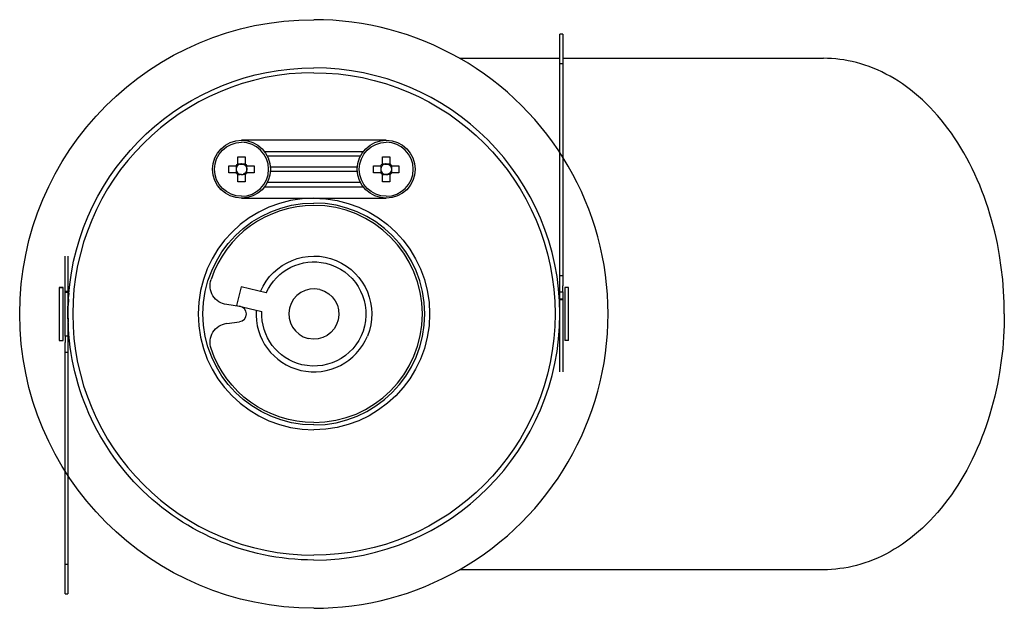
# Model space of a CAD drawing. Extents: x 0 to 198, y 0 to 222.
# Tile 4 of 4: x 0 to 102, y 161 to 222. Entities that reach past the tile are written whole.
import ezdxf

# ---------------------------------------------------------------- set-up
doc = ezdxf.new("R2010")
doc.units = 0
doc.header["$MEASUREMENT"] = 0
doc.layers.add('MAKE2D$VISIBILE$CURVE', color=7, linetype='CONTINUOUS')

msp = doc.modelspace()

# ---------------------------------------------------------------- linework, layer by layer
at = {"layer": 'MAKE2D$VISIBILE$CURVE', "color": 7}
for p, q in [((56, 217.61), (56, 220.11)), ((56.3, 220.11), (56, 220.11)), ((56.3, 220.11), (56.3, 217.61)), ((45.6, 217.61), (56, 217.61)), ((56, 217.06), (56, 217.61)), ((56.3, 217.61), (56.3, 217.06)), ((56.3, 217.61), (83.34, 217.61)), ((83.76, 217.6), (83.34, 217.61)), ((84.18, 217.58), (83.76, 217.6)), ((84.6, 217.55), (84.18, 217.58)), ((85.02, 217.5), (84.6, 217.55)), ((85.45, 217.44), (85.02, 217.5)), ((85.88, 217.36), (85.45, 217.44)), ((56, 195.09), (56, 217.06)), ((56, 217.06), (56.3, 217.06)), ((56.3, 217.06), (56.3, 195.09)), ((86.32, 217.27), (85.88, 217.36)), ((86.75, 217.17), (86.32, 217.27)), ((87.19, 217.04), (86.75, 217.17)), ((87.62, 216.91), (87.19, 217.04)), ((88.06, 216.75), (87.62, 216.91)), ((88.5, 216.59), (88.06, 216.75)), ((88.93, 216.4), (88.5, 216.59)), ((89.37, 216.2), (88.93, 216.4)), ((89.8, 215.98), (89.37, 216.2)), ((90.24, 215.75), (89.8, 215.98)), ((90.67, 215.5), (90.24, 215.75)), ((91.1, 215.23), (90.67, 215.5)), ((91.52, 214.95), (91.1, 215.23)), ((91.95, 214.65), (91.52, 214.95)), ((92.37, 214.33), (91.95, 214.65)), ((92.78, 214), (92.37, 214.33)), ((93.19, 213.65), (92.78, 214)), ((93.59, 213.29), (93.19, 213.65)), ((93.99, 212.91), (93.59, 213.29)), ((94.39, 212.51), (93.99, 212.91)), ((94.77, 212.11), (94.39, 212.51)), ((95.15, 211.68), (94.77, 212.11)), ((95.52, 211.24), (95.15, 211.68)), ((95.89, 210.79), (95.52, 211.24)), ((96.24, 210.33), (95.89, 210.79)), ((96.59, 209.85), (96.24, 210.33)), ((96.93, 209.36), (96.59, 209.85)), ((97.26, 208.85), (96.93, 209.36)), ((38, 209.11), (23, 209.11)), ((97.58, 208.34), (97.26, 208.85)), ((97.89, 207.81), (97.58, 208.34)), ((22.63, 206.67), (22.63, 207.41)), ((22.63, 207.41), (23.37, 207.41)), ((23.37, 207.41), (23.37, 206.67)), ((25.36, 207.96), (35.64, 207.96)), ((35.32, 207.46), (25.68, 207.46)), ((37.63, 206.67), (37.63, 207.41)), ((37.63, 207.41), (38.37, 207.41)), ((38.37, 207.41), (38.37, 206.67)), ((98.19, 207.27), (97.89, 207.81)), ((98.48, 206.73), (98.19, 207.27)), ((21.69, 206.48), (22.44, 206.48)), ((21.69, 206.11), (21.69, 206.48)), ((22.58, 206.48), (22.44, 206.48)), ((22.47, 206.28), (22.47, 206.48)), ((22.47, 205.93), (22.47, 206.28)), ((22.63, 206.52), (22.63, 206.67)), ((22.82, 206.64), (22.63, 206.64)), ((22.82, 206.64), (23.18, 206.64)), ((23.37, 206.64), (23.18, 206.64)), ((23.37, 206.64), (23.37, 206.67)), ((23.37, 206.52), (23.37, 206.64)), ((23.53, 206.48), (23.53, 206.28)), ((23.53, 206.48), (23.56, 206.48)), ((23.53, 206.28), (23.53, 205.93)), ((23.56, 206.48), (24.31, 206.48)), ((24.31, 206.48), (24.31, 206.11)), ((25.99, 206.36), (35.01, 206.36)), ((36.69, 206.48), (37.44, 206.48)), ((36.69, 206.11), (36.69, 206.48)), ((37.44, 206.48), (37.47, 206.48)), ((37.47, 206.28), (37.47, 206.48)), ((37.47, 205.93), (37.47, 206.28)), ((37.63, 206.67), (37.63, 206.64)), ((37.82, 206.64), (37.63, 206.64)), ((37.82, 206.64), (38.18, 206.64)), ((38.37, 206.64), (38.18, 206.64)), ((38.37, 206.64), (38.37, 206.67)), ((38.37, 206.52), (38.37, 206.64)), ((38.53, 206.48), (38.53, 206.28)), ((38.53, 206.48), (38.56, 206.48)), ((38.53, 206.28), (38.53, 205.93)), ((38.56, 206.48), (39.31, 206.48)), ((39.31, 206.48), (39.31, 206.11)), ((98.76, 206.17), (98.48, 206.73)), ((21.69, 205.74), (21.69, 206.11)), ((22.44, 205.74), (21.69, 205.74)), ((22.47, 205.74), (22.44, 205.74)), ((22.47, 205.74), (22.47, 205.93)), ((22.63, 205.54), (22.63, 205.58)), ((22.63, 205.58), (22.82, 205.58)), ((22.63, 204.8), (22.63, 205.54)), ((23, 205.55), (22.82, 205.58)), ((23, 205.55), (23.18, 205.58)), ((23, 205.55), (23, 205.55)), ((23.37, 205.58), (23.18, 205.58)), ((23.37, 205.58), (23.37, 205.54)), ((23.37, 205.54), (23.37, 204.8)), ((23.53, 205.93), (23.53, 205.74)), ((23.56, 205.74), (23.53, 205.74)), ((24.31, 205.74), (23.56, 205.74)), ((24.31, 206.11), (24.31, 205.74)), ((35.01, 205.86), (25.99, 205.86)), ((36.69, 205.74), (36.69, 206.11)), ((37.44, 205.74), (36.69, 205.74)), ((37.47, 205.74), (37.44, 205.74)), ((37.47, 205.74), (37.47, 205.93)), ((37.63, 205.54), (37.63, 205.58)), ((37.63, 205.58), (37.82, 205.58)), ((37.63, 204.8), (37.63, 205.54)), ((38, 205.55), (37.82, 205.58)), ((38, 205.55), (38.18, 205.58)), ((38, 205.55), (38, 205.55)), ((38.37, 205.58), (38.18, 205.58)), ((38.37, 205.58), (38.37, 205.54)), ((38.37, 205.54), (38.37, 204.8)), ((38.53, 205.93), (38.53, 205.74)), ((38.56, 205.74), (38.53, 205.74)), ((39.31, 205.74), (38.56, 205.74)), ((39.31, 206.11), (39.31, 205.74)), ((99.02, 205.61), (98.76, 206.17)), ((99.28, 205.04), (99.02, 205.61)), ((23.37, 204.8), (22.63, 204.8)), ((35.64, 204.26), (25.36, 204.26)), ((25.68, 204.76), (35.32, 204.76)), ((38.37, 204.8), (37.63, 204.8)), ((99.53, 204.46), (99.28, 205.04)), ((99.76, 203.87), (99.53, 204.46)), ((99.99, 203.28), (99.76, 203.87)), ((100.2, 202.68), (99.99, 203.28)), ((23, 203.11), (38, 203.11)), ((100.4, 202.08), (100.2, 202.68)), ((100.59, 201.47), (100.4, 202.08)), ((100.76, 200.86), (100.59, 201.47)), ((100.93, 200.25), (100.76, 200.86)), ((101.08, 199.63), (100.93, 200.25)), ((101.22, 199.02), (101.08, 199.63)), ((101.36, 198.4), (101.22, 199.02)), ((101.47, 197.78), (101.36, 198.4)), ((4.7, 194.61), (4.7, 197.11)), ((5, 197.11), (5, 194.61)), ((101.58, 197.16), (101.47, 197.78)), ((101.77, 195.93), (101.58, 197.16)), ((56, 194.04), (56, 195.09)), ((56, 195.09), (56.3, 195.09)), ((56.3, 195.09), (56.3, 194.04)), ((101.91, 194.7), (101.77, 195.93)), ((4.7, 194.11), (4.7, 194.61)), ((4.7, 193.82), (4.7, 194.11)), ((5, 194.61), (5, 194.11)), ((5, 194.11), (5, 193.82)), ((56, 193.41), (56, 194.04)), ((56.3, 193.41), (56.3, 194.04)), ((102, 193.49), (101.91, 194.7)), ((4.1, 193.86), (4.1, 188.36)), ((4.1, 193.86), (4.5, 193.86)), ((4.5, 193.86), (4.1, 193.86)), ((4.5, 188.36), (4.5, 193.86)), ((4.7, 193.46), (4.7, 193.82)), ((4.7, 193.36), (4.7, 193.46)), ((4.7, 193.46), (5, 193.46)), ((4.7, 193.26), (4.7, 193.36)), ((4.7, 193.36), (5, 193.36)), ((4.7, 192.9), (4.7, 193.26)), ((5, 193.82), (5, 193.46)), ((5, 193.46), (5, 193.36)), ((5, 193.36), (5, 193.26)), ((5, 193.26), (5, 192.9)), ((5.09, 193.27), (5.06, 192.91)), ((22.95, 193.93), (22.49, 191.98)), ((25.57, 193.31), (22.95, 193.93)), ((56, 193.12), (56, 193.41)), ((56, 193.41), (56.3, 193.41)), ((56, 192.76), (56, 193.12)), ((56.3, 193.41), (56.3, 193.12)), ((56.3, 193.12), (56.3, 192.76)), ((56.5, 193.85), (56.5, 188.36)), ((56.9, 193.85), (56.5, 193.85)), ((56.9, 188.36), (56.9, 193.85)), ((102.06, 192.29), (102, 193.49)), ((4.7, 192.61), (4.7, 192.9)), ((4.7, 190.31), (4.7, 192.61)), ((5, 192.9), (5, 192.61)), ((5, 192.61), (5, 190.31)), ((5.05, 192.65), (5.02, 192)), ((22.8, 191.9), (21.47, 192.08)), ((22.49, 191.98), (25.11, 191.36)), ((56, 192.66), (56, 192.76)), ((56, 192.56), (56, 192.66)), ((56.3, 192.66), (56, 192.66)), ((56, 192.2), (56, 192.56)), ((56.3, 192.56), (56, 192.56)), ((56, 191.91), (56, 192.2)), ((56.3, 192.76), (56.3, 192.66)), ((56.3, 192.66), (56.3, 192.56)), ((56.3, 192.56), (56.3, 192.2)), ((56.3, 192.2), (56.3, 191.91)), ((102.08, 191.11), (102.06, 192.29)), ((5, 191.11), (5.01, 190.27)), ((56, 189.61), (56, 191.91)), ((56.3, 191.91), (56.3, 189.61)), ((102.08, 191.11), (102.06, 189.93)), ((4.7, 190.02), (4.7, 190.31)), ((4.7, 189.66), (4.7, 190.02)), ((5, 190.67), (5.03, 189.78)), ((5, 190.31), (5, 190.02)), ((5, 190.02), (5, 189.66)), ((21.47, 190.14), (22.8, 190.31)), ((102.06, 189.93), (102, 188.73)), ((4.7, 189.56), (4.7, 189.66)), ((4.7, 189.46), (4.7, 189.56)), ((4.7, 189.1), (4.7, 189.46)), ((4.7, 188.81), (4.7, 189.1)), ((5, 189.66), (5, 189.56)), ((5, 189.56), (5, 189.46)), ((5, 189.46), (5, 189.1)), ((5, 189.1), (5, 188.81)), ((56, 189.32), (56, 189.61)), ((56, 188.96), (56, 189.32)), ((56, 188.86), (56, 188.96)), ((56, 188.76), (56, 188.86)), ((56.3, 189.61), (56.3, 189.32)), ((56.3, 189.32), (56.3, 188.96)), ((56.3, 188.96), (56.3, 188.86)), ((56.3, 188.86), (56.3, 188.76)), ((4.1, 188.36), (4.5, 188.36)), ((4.7, 188.81), (4.7, 188.17)), ((5, 188.81), (4.7, 188.81)), ((4.7, 187.13), (4.7, 188.17)), ((5, 188.81), (5, 188.17)), ((5, 188.17), (5, 187.13)), ((56, 188.4), (56, 188.76)), ((56, 188.11), (56, 188.4)), ((56, 187.61), (56, 188.11)), ((56.3, 188.76), (56.3, 188.4)), ((56.3, 188.4), (56.3, 188.11)), ((56.3, 188.11), (56.3, 187.61)), ((56.9, 188.36), (56.5, 188.36)), ((102, 188.73), (101.91, 187.51)), ((4.7, 174.84), (4.7, 187.13)), ((5, 187.13), (4.7, 187.13)), ((5, 187.13), (5, 174.37)), ((56, 185.11), (56, 187.61)), ((56.3, 187.61), (56.3, 185.11)), ((101.91, 187.51), (101.77, 186.29)), ((101.77, 186.29), (101.58, 185.05)), ((101.58, 185.05), (101.47, 184.43)), ((101.36, 183.82), (101.22, 183.2)), ((101.47, 184.43), (101.36, 183.82)), ((101.22, 183.2), (101.08, 182.58)), ((100.93, 181.97), (100.76, 181.35)), ((101.08, 182.58), (100.93, 181.97)), ((100.59, 180.74), (100.4, 180.14)), ((100.76, 181.35), (100.59, 180.74)), ((100.4, 180.14), (100.2, 179.53)), ((99.99, 178.94), (99.76, 178.34)), ((100.2, 179.53), (99.99, 178.94)), ((99.53, 177.76), (99.28, 177.18)), ((99.76, 178.34), (99.53, 177.76)), ((99.02, 176.61), (98.76, 176.04)), ((99.28, 177.18), (99.02, 176.61)), ((98.76, 176.04), (98.48, 175.49)), ((4.7, 165.16), (4.7, 174.84)), ((98.19, 174.94), (97.89, 174.41)), ((98.48, 175.49), (98.19, 174.94)), ((5, 174.37), (5, 165.16)), ((97.58, 173.88), (97.26, 173.36)), ((97.89, 174.41), (97.58, 173.88)), ((96.93, 172.86), (96.59, 172.37)), ((97.26, 173.36), (96.93, 172.86)), ((96.24, 171.89), (95.89, 171.43)), ((96.59, 172.37), (96.24, 171.89)), ((95.15, 170.53), (94.77, 170.11)), ((95.52, 170.97), (95.15, 170.53)), ((95.89, 171.43), (95.52, 170.97)), ((94.39, 169.7), (93.99, 169.31)), ((94.77, 170.11), (94.39, 169.7)), ((93.19, 168.56), (92.78, 168.22)), ((93.59, 168.93), (93.19, 168.56)), ((93.99, 169.31), (93.59, 168.93)), ((91.95, 167.57), (91.52, 167.27)), ((92.37, 167.88), (91.95, 167.57)), ((92.78, 168.22), (92.37, 167.88)), ((90.24, 166.47), (89.8, 166.23)), ((90.67, 166.72), (90.24, 166.47)), ((91.1, 166.99), (90.67, 166.72)), ((91.52, 167.27), (91.1, 166.99)), ((88.06, 165.46), (87.62, 165.31)), ((88.5, 165.63), (88.06, 165.46)), ((88.93, 165.82), (88.5, 165.63)), ((89.37, 166.02), (88.93, 165.82)), ((89.8, 166.23), (89.37, 166.02)), ((4.7, 162.11), (4.7, 165.16)), ((5, 165.16), (4.7, 165.16)), ((5, 165.16), (5, 162.11)), ((83.34, 164.61), (45.6, 164.61)), ((83.76, 164.61), (83.34, 164.61)), ((84.18, 164.63), (83.76, 164.61)), ((84.6, 164.67), (84.18, 164.63)), ((85.02, 164.72), (84.6, 164.67)), ((85.45, 164.78), (85.02, 164.72)), ((85.88, 164.85), (85.45, 164.78)), ((86.32, 164.94), (85.88, 164.85)), ((86.75, 165.05), (86.32, 164.94)), ((87.19, 165.17), (86.75, 165.05)), ((87.62, 165.31), (87.19, 165.17)), ((4.7, 162.11), (5, 162.11))]:
    msp.add_line(p, q, dxfattribs=at)
at = {"layer": 'MAKE2D$VISIBILE$CURVE', "color": 7, "extrusion": (0, 0, -1)}
for centre, radius, start, end in [((-30.5, 191.11), 30.5, 270, 90), ((-30.5, 191.11), 25.5, 4.0603, 90), ((-30.5, 191.11), 25, 90, 270), ((-23, 206.11), 3, 270, 90), ((-23, 206.11), 2.8, 270, 90), ((-23, 206.11), 3, 90, 270), ((-38, 206.11), 3, 270, 90), ((-38, 206.11), 2.8, 270, 90), ((-38, 206.11), 3, 90, 270), ((-23, 206.11), 0.675, 33.2306, 56.7694), ((-23, 206.11), 0.556, 90, 108.4302), ((-23, 206.11), 0.556, 108.4302, 131.7182), ((-23, 206.11), 0.675, 123.2306, 146.7694), ((-23, 206.11), 0.556, 138.2818, 161.5698), ((-23, 206.11), 0.556, 161.5698, 198.4302), ((-38, 206.11), 0.675, 33.2306, 56.7694), ((-38, 206.11), 0.556, 90, 108.4302), ((-38, 206.11), 0.556, 108.4302, 131.7182), ((-38, 206.11), 0.675, 123.2306, 146.7694), ((-38, 206.11), 0.556, 138.2818, 161.5698), ((-38, 206.11), 0.556, 161.5698, 198.4302), ((-23, 206.11), 0.675, 303.2306, 326.7694), ((-23, 206.11), 0.556, 228.2818, 251.5698), ((-23, 206.11), 0.556, 221.7182, 228.2818), ((-23, 206.11), 0.675, 213.2306, 236.7694), ((-23, 206.11), 0.556, 198.4302, 221.7182), ((-38, 206.11), 0.675, 303.2306, 326.7694), ((-38, 206.11), 0.556, 251.5698, 270), ((-38, 206.11), 0.556, 228.2818, 251.5698), ((-38, 206.11), 0.556, 221.7182, 228.2818), ((-38, 206.11), 0.675, 213.2306, 236.7694), ((-38, 206.11), 0.556, 198.4302, 221.7182), ((-30.5, 191.11), 11.5, 270, 90), ((-30.5, 191.11), 12, 90, 270), ((-30.5, 191.11), 6, 22.9365, 202.4738), ((-30.5, 191.11), 5.4, 24.0143, 103.3424), ((-30.5, 191.11), 5.4, 103.3424, 283.3424), ((-21.73, 194.06), 2, 277.5, 18.6067), ((-30.5, 191.11), 2.6, 103.3424, 283.3424), ((-30.5, 191.11), 25.5, 270, 4.0603), ((-30.5, 191.11), 5.4, 283.3424, 2.6704), ((-21.73, 188.16), 2, 341.3933, 82.5), ((-30.5, 191.11), 11.25, 270, 341.3933)]:
    msp.add_arc(centre, radius, start, end, dxfattribs=at)
at = {"layer": 'MAKE2D$VISIBILE$CURVE', "color": 7}
for centre, radius, start, end in [((30.5, 191.11), 30.5, 60.3256, 90), ((30.5, 191.11), 30.5, 299.6744, 60.3256), ((30.5, 191.11), 25.5, 270, 90), ((30.5, 191.11), 25, 90, 270), ((23, 206.11), 2.8, 270, 90), ((38, 206.11), 2.8, 270, 90), ((23, 206.11), 0.556, 161.5698, 198.4302), ((23, 206.11), 0.556, 138.2818, 161.5698), ((23, 206.11), 0.556, 131.7182, 138.2818), ((23, 206.11), 0.556, 108.4302, 131.7182), ((23, 206.11), 0.556, 90, 108.4302), ((23, 206.11), 0.556, 41.7182, 48.2818), ((38, 206.11), 0.556, 161.5698, 198.4302), ((38, 206.11), 0.556, 138.2818, 161.5698), ((38, 206.11), 0.556, 131.7182, 138.2818), ((38, 206.11), 0.556, 108.4302, 131.7182), ((38, 206.11), 0.556, 90, 108.4302), ((38, 206.11), 0.556, 41.7182, 48.2818), ((23, 206.11), 0.556, 198.4302, 221.7182), ((23, 206.11), 0.556, 221.7182, 228.2818), ((23, 206.11), 0.556, 228.2818, 251.5698), ((23, 206.11), 0.556, 251.5698, 270), ((38, 206.11), 0.556, 198.4302, 221.7182), ((38, 206.11), 0.556, 221.7182, 228.2818), ((38, 206.11), 0.556, 228.2818, 251.5698), ((38, 206.11), 0.556, 251.5698, 270), ((30.5, 191.11), 12, 90, 270), ((30.5, 191.11), 11.25, 90, 161.3933), ((30.5, 191.11), 11.5, 270, 90), ((30.5, 191.11), 11.25, 270, 90), ((30.5, 191.11), 2.6, 76.6576, 256.6576), ((22.7, 191.11), 0.8, 277.5, 82.5), ((30.5, 191.11), 6, 176.2517, 337.5262), ((30.5, 191.11), 30.5, 270, 299.6744)]:
    msp.add_arc(centre, radius, start, end, dxfattribs=at)

doc.saveas('drawing.dxf')
